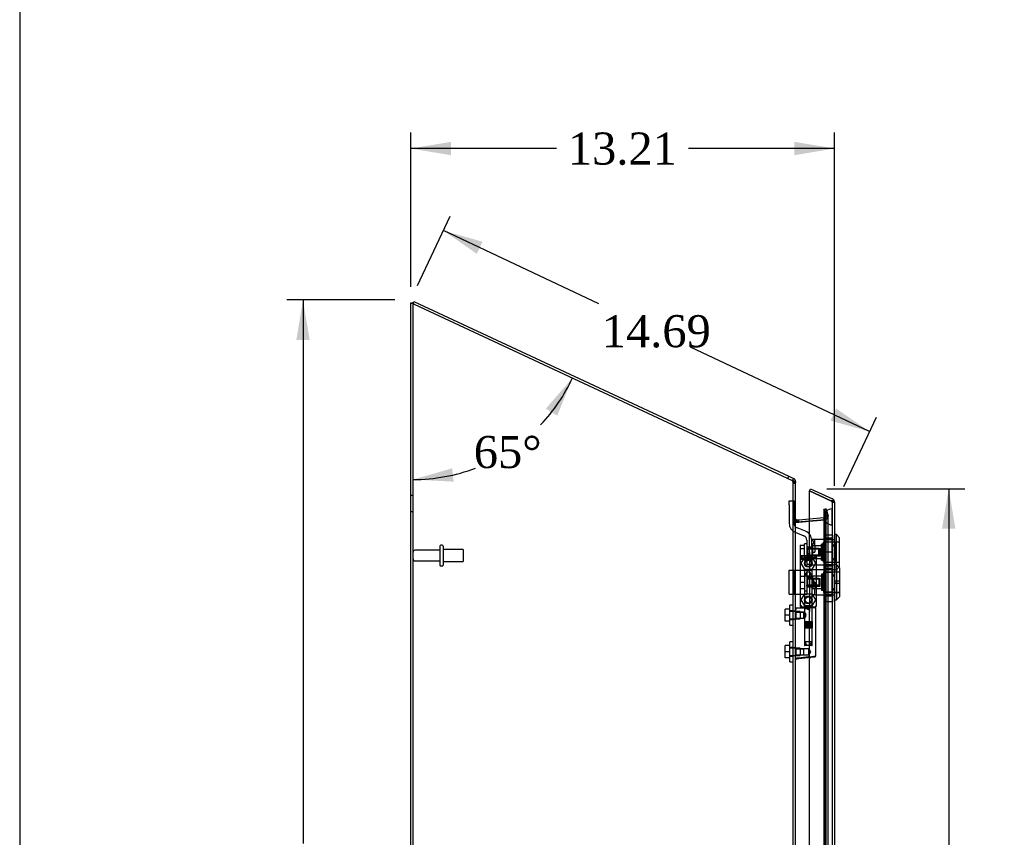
# Model space of a CAD drawing. Header units: inches. Extents: x 1 to 240, y -1 to 159.
# Tile 7 of 16: x 1 to 32, y 83 to 108. Entities that reach past the tile are written whole.
import ezdxf
from ezdxf.enums import TextEntityAlignment as Align
from ezdxf.lldxf.tags import DXFTag

# ---------------------------------------------------------------- set-up
doc = ezdxf.new("R2010")
doc.units = ezdxf.units.IN
doc.header["$MEASUREMENT"] = 0
for name, color, linetype in [('COM70220', 7, 'Continuous'), ('COM70707-4', 7, 'Continuous'), ('COM70709-8', 7, 'Continuous'), ('COM70712-7', 7, 'Continuous'), ('Default', 7, 'Continuous'), ('HNG86659-1', 7, 'Continuous'), ('HNG86659-2', 7, 'Continuous'), ('LOK10031', 7, 'Continuous'), ('LOK10031_CAM', 7, 'Continuous'), ('LOK10031_INSERT', 7, 'Continuous'), ('LOK10031_NUT', 7, 'Continuous'), ('LOK10031_SC', 7, 'Continuous'), ('SCS86661', 7, 'Continuous'), ('STD26089', 7, 'Continuous'), ('WAM30017', 7, 'Continuous')]:
    doc.layers.add(name, color=color, linetype=linetype)
doc.styles.add('SEACAD_Times_New_Roman', font='times.ttf')
tags = doc.linetypes.add('HIDDEN2', pattern=[0.1875, 0.125, -0.0625]).pattern_tags.tags
tags[6:7] = [DXFTag(74, 4), DXFTag(75, 0), DXFTag(340, '0'), DXFTag(46, 0.0), DXFTag(50, 0.0), DXFTag(44, 0.0), DXFTag(45, 0.0)]
tags[4:5] = [DXFTag(74, 4), DXFTag(75, 0), DXFTag(340, '0'), DXFTag(46, 0.0), DXFTag(50, 0.0), DXFTag(44, 0.0), DXFTag(45, 0.0)]
doc.dimstyles.new('HAMMOND_(STH_-_240x160)', dxfattribs={"dimtxt": 1, "dimasz": 1.25, "dimexe": 0.5, "dimexo": 0.5, "dimgap": 0.25, "dimtad": 0, "dimtih": 1, "dimtoh": 1, "dimzin": 0, "dimdsep": 46, "dimtxsty": 'SEACAD_Times_New_Roman', "dimblk1": '_SE_FILLED', "dimblk2": '_SE_FILLED', "dimsah": 1, "dimcen": 0.5, "dimadec": 0, "dimazin": 0, "dimtfac": 0.8, "dimtofl": 0, "dimtmove": 0, "dimatfit": 3, "dimfxl": 1, "dimtolj": 1, "dimtzin": 0, "dimarcsym": 0})

# ---------------------------------------------------------------- blocks, each defined once
blk = doc.blocks.new('SE1')
at = {"layer": 'COM70220', "color": 7, "linetype": 'HIDDEN2'}
for p, q in [((26.04, 92.739), (26.04, 92.489)), ((26.286, 92.739), (26.288, 92.988)), ((26.286, 92.739), (26.286, 92.489)), ((26.288, 92.49), (26.286, 92.739)), ((26.288, 92.988), (26.288, 92.489)), ((26.288, 92.988), (26.289, 92.988)), ((26.289, 92.988), (26.289, 92.489)), ((26.04, 92.489), (26.04, 65.37)), ((26.286, 92.489), (26.286, 65.37)), ((26.289, 92.49), (26.288, 92.49)), ((26.288, 92.489), (26.288, 65.37)), ((26.289, 92.489), (26.289, 65.37))]:
    blk.add_line(p, q, dxfattribs=at)
blk.add_arc((26.29, 92.739), 0.25, 90, 270, dxfattribs=at)
at = {"layer": 'COM70707-4', "color": 7, "linetype": 'Continuous'}
for p, q in [((13.152, 63.98), (13.152, 99.413)), ((13.152, 99.413), (13.224, 99.413)), ((13.26, 99.37), (25.044, 93.875)), ((25.044, 93.875), (25.074, 93.873)), ((25.152, 64.016), (25.152, 93.798)), ((25.152, 92.644), (25.158, 92.622)), ((25.158, 92.622), (25.159, 92.616)), ((25.185, 92.575), (25.191, 92.573)), ((25.188, 92.574), (25.188, 92.574)), ((25.191, 92.573), (25.589, 92.608))]:
    blk.add_line(p, q, dxfattribs=at)
at = {"layer": 'COM70707-4', "color": 7, "linetype": 'HIDDEN2'}
for p, q in [((13.224, 63.98), (13.224, 99.413)), ((25.074, 93.873), (25.044, 93.875)), ((25.054, 93.873), (25.074, 93.873)), ((25.08, 93.798), (25.152, 93.798)), ((25.08, 89.808), (25.08, 93.798)), ((13.224, 93.408), (13.152, 93.408)), ((13.152, 92.908), (13.224, 92.908)), ((26.092, 92.766), (26.037, 92.97)), ((26.037, 92.97), (26.107, 92.97)), ((26.037, 64.884), (26.037, 92.97)), ((26.093, 92.757), (26.087, 92.696)), ((26.087, 92.696), (26.093, 92.757)), ((26.092, 92.766), (26.161, 92.766)), ((26.092, 92.766), (26.093, 92.757)), ((26.093, 92.757), (26.165, 92.757)), ((26.093, 65.098), (26.093, 92.757)), ((26.107, 64.884), (26.107, 92.97)), ((26.107, 92.97), (26.161, 92.766)), ((26.161, 92.766), (26.165, 92.757)), ((26.165, 65.098), (26.165, 92.757)), ((25.152, 92.659), (25.08, 92.659)), ((25.152, 92.644), (25.08, 92.644)), ((25.158, 92.622), (25.097, 92.622)), ((25.097, 92.622), (25.102, 92.616)), ((25.097, 92.622), (25.102, 92.616)), ((25.159, 92.616), (25.102, 92.616)), ((25.152, 92.644), (25.158, 92.622)), ((25.185, 92.575), (25.179, 92.575)), ((25.179, 92.575), (25.188, 92.574)), ((25.191, 92.573), (25.197, 92.573)), ((26.067, 92.649), (25.197, 92.573)), ((25.589, 92.608), (26.06, 92.649)), ((26.066, 92.653), (26.06, 92.649)), ((26.06, 92.649), (26.067, 92.649)), ((26.087, 92.696), (26.066, 92.653)), ((26.066, 92.653), (26.087, 92.696)), ((26.066, 92.653), (26.083, 92.653)), ((26.083, 92.653), (26.067, 92.649)), ((26.067, 92.649), (26.083, 92.653)), ((26.087, 92.696), (26.146, 92.696)), ((25.152, 89.795), (25.08, 89.795)), ((25.08, 89.555), (25.152, 89.555)), ((25.08, 88.666), (25.08, 89.543)), ((25.152, 88.653), (25.08, 88.653)), ((25.08, 88.413), (25.152, 88.413)), ((25.08, 78.821), (25.08, 88.401))]:
    blk.add_line(p, q, dxfattribs=at)
for centre, radius, start, end in [((24.934, 93.789), 0.146, 3.4338, 34.8746), ((26.048, 92.759), 0.118, 327.2233, 358.5666), ((26.048, 92.759), 0.118, 327.2233, 358.5666), ((25.348, 92.986), 0.445, 236.3875, 247.7335), ((25.937, 92.937), 0.32, 297.2235, 311.0187)]:
    blk.add_arc(centre, radius, start, end, dxfattribs=at)
at = {"layer": 'COM70707-4', "color": 7, "linetype": 'Continuous'}
blk.add_arc((25.364, 92.716), 0.228, 206.0219, 218.2777, dxfattribs=at)
for points, knots in [([(13.26, 99.37), (13.246, 99.374), (13.232, 99.377), (13.206, 99.384), (13.194, 99.388), (13.174, 99.395), (13.166, 99.398), (13.155, 99.406), (13.152, 99.409), (13.152, 99.413)], [0, 0, 0, 0, 0.25, 0.25, 0.5, 0.5, 0.75, 0.75, 1, 1, 1, 1]), ([(13.228, 99.4), (13.227, 99.401), (13.227, 99.401), (13.225, 99.406), (13.224, 99.409), (13.224, 99.413)], [0.7007267, 0.7007267, 0.7007267, 0.7007267, 0.75, 0.75, 1, 1, 1, 1]), ([(25.074, 93.873), (25.085, 93.866), (25.096, 93.86), (25.115, 93.848), (25.123, 93.842), (25.137, 93.829), (25.143, 93.823), (25.15, 93.81), (25.152, 93.804), (25.152, 93.798)], [0, 0, 0, 0, 0.25, 0.25, 0.5, 0.5, 0.75, 0.75, 1, 1, 1, 1])]:
    blk.add_open_spline(points, degree=3, knots=knots, dxfattribs=at)
at = {"layer": 'COM70707-4', "color": 7, "linetype": 'HIDDEN2'}
blk.add_open_spline([(13.26, 99.37), (13.255, 99.374), (13.251, 99.377), (13.242, 99.384), (13.238, 99.388), (13.232, 99.394), (13.23, 99.397), (13.228, 99.4)], degree=3, knots=[0, 0, 0, 0, 0.25, 0.25, 0.5, 0.5, 0.7007267, 0.7007267, 0.7007267, 0.7007267], dxfattribs=at)
blk.add_open_spline([(25.08, 92.644), (25.08, 92.637), (25.086, 92.63), (25.097, 92.622)], degree=3, dxfattribs=at)
at = {"layer": 'COM70709-8', "color": 7, "linetype": 'Continuous'}
for p, q in [((13.223, 99.388), (13.253, 99.453)), ((13.253, 99.453), (24.938, 94.004)), ((24.907, 93.939), (24.938, 94.004)), ((24.938, 94.004), (25.09, 93.933)), ((25.062, 93.874), (25.09, 93.933)), ((25.13, 93.835), (25.152, 93.835)), ((25.152, 93.835), (25.152, 93.798)), ((25.191, 92.645), (25.249, 92.65)), ((25.191, 92.645), (25.197, 92.573)), ((25.249, 92.65), (25.589, 92.68)), ((25.255, 92.578), (25.249, 92.65))]:
    blk.add_line(p, q, dxfattribs=at)
at = {"layer": 'COM70709-8', "color": 7, "linetype": 'HIDDEN2'}
for p, q in [((13.223, 99.388), (13.26, 99.37)), ((25.044, 93.875), (25.059, 93.868)), ((25.059, 93.868), (25.062, 93.874)), ((25.08, 93.835), (25.08, 93.798)), ((25.08, 93.835), (25.13, 93.835)), ((25.08, 93.79), (25.152, 93.79)), ((25.589, 92.68), (26.031, 92.718)), ((26.031, 92.718), (26.057, 92.72)), ((26.037, 92.646), (26.031, 92.718)), ((26.103, 92.989), (26.033, 92.97)), ((26.088, 92.766), (26.033, 92.97)), ((26.057, 92.72), (26.063, 92.649)), ((26.088, 92.766), (26.158, 92.784)), ((26.158, 92.784), (26.103, 92.989)), ((25.08, 92.681), (25.152, 92.681)), ((25.197, 92.573), (25.255, 92.578)), ((25.197, 92.573), (25.197, 92.573)), ((25.255, 92.578), (26.037, 92.646)), ((25.255, 92.578), (25.255, 92.578)), ((26.037, 92.646), (26.063, 92.649))]:
    blk.add_line(p, q, dxfattribs=at)
for centre, radius, start, end in [((25.044, 93.835), 0.036, 0.0001, 64.9999), ((26.053, 92.756), 0.036, 275.0001, 14.9999), ((26.053, 92.756), 0.108, 275, 15), ((25.188, 92.681), 0.108, 180, 275)]:
    blk.add_arc(centre, radius, start, end, dxfattribs=at)
at = {"layer": 'COM70709-8', "color": 7, "linetype": 'Continuous'}
for centre, radius, start, end in [((25.044, 93.835), 0.108, 0, 65), ((25.188, 92.681), 0.036, 180, 275)]:
    blk.add_arc(centre, radius, start, end, dxfattribs=at)
at = {"layer": 'COM70712-7', "color": 7, "linetype": 'Continuous'}
for p, q in [((25.589, 93.552), (25.62, 93.617)), ((26.254, 93.242), (25.589, 93.552)), ((25.589, 93.552), (26.254, 93.242)), ((25.589, 91.653), (25.589, 93.552)), ((25.62, 93.617), (26.3, 93.3)), ((26.254, 93.242), (26.356, 93.242)), ((26.356, 93.242), (26.356, 93.235)), ((26.357, 93.235), (26.356, 93.235)), ((26.362, 93.202), (26.362, 64.657)), ((25.415, 91.528), (25.464, 91.528)), ((25.29, 91.403), (25.29, 90.041)), ((25.589, 80.665), (25.589, 88.352))]:
    blk.add_line(p, q, dxfattribs=at)
at = {"layer": 'COM70712-7', "color": 7, "linetype": 'HIDDEN2'}
for p, q in [((26.254, 93.242), (26.269, 93.235)), ((26.356, 93.235), (26.256, 93.235)), ((26.29, 93.202), (26.29, 64.657)), ((26.29, 93.202), (26.362, 93.202)), ((26.29, 92.033), (26.292, 92.033)), ((26.29, 91.836), (26.362, 91.836)), ((25.589, 91.653), (25.589, 89.791)), ((26.29, 91.439), (26.362, 91.439)), ((26.29, 91.242), (26.292, 91.242)), ((26.29, 91.096), (26.292, 91.096)), ((26.29, 90.899), (26.362, 90.899)), ((26.29, 90.502), (26.362, 90.502)), ((26.29, 90.305), (26.292, 90.305)), ((25.464, 89.916), (25.415, 89.916)), ((25.589, 88.352), (25.589, 89.791))]:
    blk.add_line(p, q, dxfattribs=at)
for centre in [(25.546, 91.294), (25.546, 90.152)]:
    blk.add_circle(centre, 0.12, dxfattribs=at)
for centre, radius, start, end in [((26.254, 93.202), 0.036, 0, 65), ((25.415, 91.403), 0.125, 105.5867, 175.4638), ((25.415, 90.041), 0.125, 184.5362, 270), ((25.464, 89.791), 0.125, 0, 90)]:
    blk.add_arc(centre, radius, start, end, dxfattribs=at)
at = {"layer": 'COM70712-7', "color": 7, "linetype": 'Continuous'}
for centre, radius, start, end in [((26.254, 93.202), 0.108, 17.5839, 65), ((26.254, 93.202), 0.108, 0, 17.5839), ((25.415, 91.403), 0.125, 90, 105.5867), ((25.464, 91.653), 0.125, 270, 0), ((25.415, 91.403), 0.125, 175.4638, 180), ((25.415, 90.041), 0.125, 180, 184.5362)]:
    blk.add_arc(centre, radius, start, end, dxfattribs=at)
at = {"layer": 'COM70712-7', "color": 7, "linetype": 'HIDDEN2'}
for centre, major_axis, ratio, start_param, end_param in [((26.254, 86.827), (0, 6.415), 0.005612, 6.236413, 6.283185), ((26.254, 93.202), (-0.036, 0), 0.9073, 3.141593, 4.665617)]:
    blk.add_ellipse(centre, major_axis=major_axis, ratio=ratio, start_param=start_param, end_param=end_param, dxfattribs=at)
at = {"layer": 'COM70712-7', "color": 7, "linetype": 'Continuous'}
blk.add_ellipse((26.254, 93.202), major_axis=(-0.108, 0), ratio=0.9073, start_param=3.141593, end_param=3.481043, dxfattribs=at)
at = {"layer": 'HNG86659-1', "color": 7, "linetype": 'Continuous'}
for p, q in [((25.29, 91.485), (25.31, 91.435)), ((25.29, 91.485), (25.29, 89.97)), ((25.762, 91.524), (25.327, 91.524)), ((25.352, 91.469), (25.33, 91.524)), ((25.352, 91.466), (25.33, 91.524)), ((25.739, 91.466), (25.762, 91.524)), ((25.74, 91.469), (25.762, 91.524)), ((25.801, 91.485), (25.782, 91.435)), ((25.801, 89.97), (25.801, 91.485)), ((25.352, 91.466), (25.352, 91.469)), ((25.739, 91.466), (25.74, 91.469)), ((25.309, 89.966), (25.309, 89.931)), ((25.782, 89.931), (25.782, 89.966)), ((25.425, 89.891), (25.164, 89.891)), ((25.762, 89.911), (25.329, 89.911)), ((25.329, 89.911), (25.762, 89.911)), ((25.782, 88.41), (25.782, 89.891)), ((25.622, 88.356), (25.163, 88.299)), ((25.606, 88.354), (25.165, 88.299)), ((25.747, 88.371), (25.606, 88.354)), ((25.622, 88.356), (25.606, 88.354))]:
    blk.add_line(p, q, dxfattribs=at)
at = {"layer": 'HNG86659-1', "color": 7, "linetype": 'HIDDEN2'}
for p, q in [((25.426, 91.08), (25.426, 89.923)), ((25.437, 91.092), (25.654, 91.092)), ((25.666, 89.923), (25.666, 91.08)), ((25.173, 89.772), (25.152, 89.793)), ((25.173, 89.578), (25.173, 89.772)), ((25.406, 89.772), (25.173, 89.772)), ((25.173, 89.772), (25.406, 89.772)), ((25.33, 89.931), (25.343, 89.931)), ((25.343, 89.931), (25.749, 89.931)), ((25.426, 89.772), (25.406, 89.772)), ((25.406, 89.578), (25.406, 89.772)), ((25.426, 89.923), (25.414, 89.911)), ((25.414, 89.911), (25.426, 89.899)), ((25.426, 89.923), (25.666, 89.923)), ((25.666, 89.899), (25.426, 89.899)), ((25.426, 89.899), (25.426, 89.771)), ((25.678, 89.911), (25.666, 89.923)), ((25.666, 89.899), (25.678, 89.911)), ((25.666, 88.742), (25.666, 89.899)), ((25.749, 89.931), (25.762, 89.931)), ((25.152, 89.557), (25.173, 89.578)), ((25.173, 89.578), (25.406, 89.578)), ((25.173, 89.578), (25.406, 89.578)), ((25.406, 89.578), (25.426, 89.578)), ((25.426, 89.579), (25.426, 88.742)), ((25.654, 88.73), (25.437, 88.73)), ((25.173, 88.63), (25.152, 88.651)), ((25.152, 88.415), (25.173, 88.436)), ((25.173, 88.436), (25.173, 88.63)), ((25.406, 88.63), (25.173, 88.63)), ((25.173, 88.63), (25.406, 88.63)), ((25.173, 88.436), (25.406, 88.436)), ((25.173, 88.436), (25.406, 88.436)), ((25.565, 88.63), (25.406, 88.63)), ((25.406, 88.436), (25.406, 88.63)), ((25.406, 88.436), (25.565, 88.436)), ((25.565, 88.436), (25.565, 88.63)), ((25.621, 88.533), (25.565, 88.63)), ((25.565, 88.436), (25.621, 88.533))]:
    blk.add_line(p, q, dxfattribs=at)
for centre, radius in [((25.546, 91.289), 0.118), ((25.546, 91.289), 0.0968), ((25.546, 91.289), 0.0968), ((25.546, 90.147), 0.118), ((25.546, 90.147), 0.0968), ((25.546, 90.147), 0.0968)]:
    blk.add_circle(centre, radius, dxfattribs=at)
at = {"layer": 'HNG86659-1', "color": 7, "linetype": 'Continuous'}
for centre, radius, start, end in [((25.334, 91.485), 0.0432, 170.3107, 181.0665), ((25.329, 91.485), 0.0392, 106.467, 168.78), ((25.329, 91.475), 0.0491, 88.6161, 102.0318), ((25.763, 91.475), 0.0491, 77.9682, 91.3839), ((25.762, 91.485), 0.0392, 11.22, 73.533), ((25.758, 91.485), 0.0432, 358.9335, 9.6893), ((25.335, 91.43), 0.0255, 130.6693, 167.2932), ((25.566, 92.251), 0.839, 252.8076, 268.6088), ((25.524, 92.258), 0.846, 271.4593, 287.1243), ((25.757, 91.43), 0.0255, 12.7068, 49.3307), ((25.329, 89.969), 0.039, 178.4395, 188.4336), ((25.33, 89.97), 0.0395, 190.0421, 238.9435), ((25.343, 89.965), 0.0339, 170.6189, 178.4811), ((25.748, 89.965), 0.0339, 1.4039, 9.3839), ((25.762, 89.97), 0.0395, 301.1698, 349.9579), ((25.762, 89.969), 0.039, 351.5664, 1.5605), ((25.164, 89.88), 0.0118, 91.6274, 180), ((26.363, 90.512), 1.368, 208.4945, 208.8184), ((25.164, 89.88), 0.0118, 90.0008, 91.6266), ((25.329, 89.931), 0.0197, 180, 270), ((25.329, 89.891), 0.0197, 90, 180), ((25.762, 89.931), 0.0197, 270, 0), ((25.762, 89.891), 0.0197, 0, 90), ((25.743, 88.41), 0.0394, 277.125, 0.0158), ((25.164, 88.31), 0.0118, 180, 245.0772), ((25.815, 88.289), 0.656, 176.4098, 179.0269), ((25.164, 88.31), 0.0118, 245.0769, 265.6132), ((25.197, 88.315), 0.0401, 145.0143, 158.1633), ((25.164, 88.31), 0.0118, 265.5954, 277.125)]:
    blk.add_arc(centre, radius, start, end, dxfattribs=at)
at = {"layer": 'HNG86659-1', "color": 7, "linetype": 'HIDDEN2'}
for centre, radius, start, end in [((25.229, 90.789), 0.706, 84.0828, 84.9944), ((25.743, 91.584), 0.429, 188.1861, 189.6334), ((25.348, 91.584), 0.429, 350.3666, 351.8139), ((25.862, 90.789), 0.706, 95.0055, 95.9173), ((25.437, 91.08), 0.0118, 90, 180), ((25.654, 91.08), 0.0118, 0, 90), ((25.229, 90.672), 0.711, 274.9929, 275.9146), ((25.343, 89.965), 0.0339, 197.7564, 269.1433), ((25.748, 89.965), 0.0339, 270.8539, 1.4039), ((25.862, 90.672), 0.711, 264.0853, 265.0072), ((25.33, 89.97), 0.0395, 238.9435, 269.2685), ((25.33, 89.972), 0.0417, 269.1335, 269.9996), ((25.762, 89.97), 0.0395, 270.7316, 301.1698), ((25.762, 89.972), 0.0417, 270.0004, 270.8665), ((25.437, 88.742), 0.0118, 180, 270), ((25.654, 88.742), 0.0118, 270, 0)]:
    blk.add_arc(centre, radius, start, end, dxfattribs=at)
at = {"layer": 'HNG86659-1', "color": 7, "linetype": 'Continuous'}
for centre, major_axis, ratio, start_param, end_param in [((25.33, 91.512), (0, -0.0118), 0.049276, 3.017238, 3.218468), ((25.762, 91.512), (0, -0.0118), 0.049276, 3.064718, 3.265947), ((25.546, 91.476), (0.203, 0), 0.124034, 3.621202, 5.880052)]:
    blk.add_ellipse(centre, major_axis=major_axis, ratio=ratio, start_param=start_param, end_param=end_param, dxfattribs=at)
for points, knots in [([(25.318, 91.449), (25.32, 91.452), (25.323, 91.455), (25.328, 91.461), (25.332, 91.463), (25.337, 91.465), (25.339, 91.466), (25.343, 91.467), (25.345, 91.467), (25.348, 91.467), (25.349, 91.467), (25.351, 91.467), (25.352, 91.466), (25.352, 91.466)], [0, 0, 0, 0, 0.25, 0.25, 0.5, 0.5, 0.625, 0.625, 0.75, 0.75, 0.875, 0.875, 1, 1, 1, 1]), ([(25.773, 91.449), (25.771, 91.452), (25.769, 91.455), (25.763, 91.461), (25.76, 91.463), (25.754, 91.465), (25.752, 91.466), (25.749, 91.467), (25.747, 91.467), (25.744, 91.467), (25.742, 91.467), (25.74, 91.467), (25.74, 91.466), (25.739, 91.466)], [0, 0, 0, 0, 0.25, 0.25, 0.5, 0.5, 0.625, 0.625, 0.75, 0.75, 0.875, 0.875, 1, 1, 1, 1]), ([(25.152, 89.858), (25.152, 89.858), (25.153, 89.858), (25.156, 89.859), (25.158, 89.859), (25.161, 89.859)], [0, 0, 0, 0, 0.5, 0.5, 1, 1, 1, 1]), ([(25.163, 89.891), (25.163, 89.891), (25.163, 89.891), (25.163, 89.891), (25.163, 89.891), (25.163, 89.891), (25.162, 89.891), (25.162, 89.89), (25.162, 89.89), (25.161, 89.887), (25.161, 89.885), (25.161, 89.876), (25.161, 89.868), (25.161, 89.859)], [0, 0, 0, 0, 0.03125, 0.03125, 0.0625, 0.0625, 0.125, 0.125, 0.25, 0.25, 0.5, 0.5, 1, 1, 1, 1]), ([(25.425, 89.891), (25.435, 89.891), (25.446, 89.89), (25.468, 89.885), (25.479, 89.882), (25.501, 89.874), (25.513, 89.87), (25.529, 89.863), (25.535, 89.861), (25.546, 89.857), (25.552, 89.854), (25.557, 89.852)], [0, 0, 0, 0, 0.25, 0.25, 0.5, 0.5, 0.75, 0.75, 0.875, 0.875, 1, 1, 1, 1]), ([(25.609, 88.373), (25.621, 88.375), (25.633, 88.377), (25.656, 88.381), (25.667, 88.382), (25.699, 88.388), (25.718, 88.391), (25.741, 88.396), (25.748, 88.398), (25.76, 88.401), (25.765, 88.402), (25.774, 88.405), (25.777, 88.406), (25.78, 88.408), (25.781, 88.408), (25.782, 88.409), (25.782, 88.41), (25.782, 88.41)], [0, 0, 0, 0, 0.125, 0.125, 0.25, 0.25, 0.5, 0.5, 0.625, 0.625, 0.75, 0.75, 0.875, 0.875, 0.9375, 0.9375, 1, 1, 1, 1]), ([(25.152, 88.331), (25.152, 88.33), (25.153, 88.33), (25.156, 88.33), (25.158, 88.33), (25.16, 88.33)], [0, 0, 0, 0, 0.5, 0.5, 1, 1, 1, 1]), ([(25.164, 88.338), (25.19, 88.341), (25.216, 88.344), (25.242, 88.347), (25.347, 88.361), (25.452, 88.374), (25.557, 88.387)], [0, 0, 0, 0, 0.198595, 0.198595, 0.198595, 1, 1, 1, 1]), ([(25.557, 88.387), (25.558, 88.387), (25.558, 88.387), (25.56, 88.387), (25.56, 88.387), (25.562, 88.386), (25.563, 88.386), (25.566, 88.385), (25.568, 88.384), (25.575, 88.382), (25.579, 88.381), (25.592, 88.378), (25.6, 88.375), (25.609, 88.373)], [0, 0, 0, 0, 0.03125, 0.03125, 0.0625, 0.0625, 0.125, 0.125, 0.25, 0.25, 0.5, 0.5, 1, 1, 1, 1]), ([(25.609, 88.373), (25.609, 88.37), (25.609, 88.367), (25.609, 88.362), (25.609, 88.36), (25.61, 88.357), (25.61, 88.357), (25.611, 88.356), (25.611, 88.355), (25.614, 88.355), (25.615, 88.355), (25.619, 88.356), (25.621, 88.356), (25.622, 88.356)], [0, 0, 0, 0, 0.25, 0.25, 0.5, 0.5, 0.625, 0.625, 0.75, 0.75, 0.875, 0.875, 1, 1, 1, 1])]:
    blk.add_open_spline(points, degree=3, knots=knots, dxfattribs=at)
at = {"layer": 'HNG86659-1', "color": 7, "linetype": 'HIDDEN2'}
for points, knots in [([(25.475, 89.675), (25.475, 89.689), (25.47, 89.701), (25.46, 89.724), (25.453, 89.734), (25.436, 89.76), (25.426, 89.772), (25.426, 89.772), (25.426, 89.772), (25.426, 89.772)], [0, 0, 0, 0, 0.0625, 0.0625, 0.125, 0.125, 0.25, 0.25, 0.2503152, 0.2503152, 0.2503152, 0.2503152]), ([(25.426, 89.578), (25.426, 89.578), (25.436, 89.59), (25.453, 89.616), (25.46, 89.626), (25.47, 89.648), (25.475, 89.661), (25.475, 89.675)], [0.7505722, 0.7505722, 0.7505722, 0.7505722, 0.875, 0.875, 0.9375, 0.9375, 1, 1, 1, 1]), ([(25.475, 89.677), (25.475, 89.677), (25.475, 89.676), (25.475, 89.671), (25.474, 89.667), (25.474, 89.664)], [0.49628825, 0.49628825, 0.49628825, 0.49628825, 0.5, 0.5, 0.51768311, 0.51768311, 0.51768311, 0.51768311])]:
    blk.add_open_spline(points, degree=3, knots=knots, dxfattribs=at)
at = {"layer": 'HNG86659-2', "color": 7, "linetype": 'HIDDEN2'}
for p, q in [((25.496, 91.014), (25.428, 90.895)), ((25.664, 90.895), (25.428, 90.895)), ((25.428, 90.895), (25.428, 89.478)), ((25.595, 91.014), (25.496, 91.014)), ((25.664, 90.895), (25.595, 91.014)), ((25.664, 89.478), (25.664, 90.895)), ((25.423, 89.478), (25.424, 89.478)), ((25.423, 89.478), (25.423, 89.478)), ((25.423, 89.478), (25.423, 89.281)), ((25.423, 89.478), (25.423, 89.281)), ((25.424, 89.478), (25.435, 89.478)), ((25.424, 89.478), (25.424, 89.281)), ((25.427, 89.478), (25.427, 89.281)), ((25.428, 89.478), (25.428, 89.281)), ((25.431, 89.478), (25.431, 89.281)), ((25.433, 89.478), (25.433, 89.281)), ((25.435, 89.478), (25.443, 89.478)), ((25.435, 89.478), (25.435, 89.281)), ((25.443, 89.478), (25.467, 89.478)), ((25.443, 89.478), (25.443, 89.281)), ((25.443, 89.478), (25.443, 89.281)), ((25.449, 89.478), (25.449, 89.281)), ((25.458, 89.478), (25.458, 89.281)), ((25.46, 89.478), (25.46, 89.281)), ((25.467, 89.478), (25.476, 89.478)), ((25.467, 89.478), (25.467, 89.281)), ((25.476, 89.478), (25.48, 89.478)), ((25.476, 89.478), (25.476, 89.281)), ((25.48, 89.478), (25.513, 89.478)), ((25.48, 89.478), (25.48, 89.281)), ((25.489, 89.478), (25.489, 89.281)), ((25.498, 89.478), (25.498, 89.281)), ((25.503, 89.478), (25.503, 89.281)), ((25.513, 89.478), (25.521, 89.478)), ((25.513, 89.478), (25.513, 89.281)), ((25.521, 89.478), (25.528, 89.478)), ((25.521, 89.478), (25.521, 89.281)), ((25.528, 89.478), (25.564, 89.478)), ((25.528, 89.478), (25.528, 89.281)), ((25.538, 89.478), (25.538, 89.281)), ((25.546, 89.478), (25.546, 89.281)), ((25.554, 89.478), (25.554, 89.281)), ((25.564, 89.478), (25.57, 89.478)), ((25.564, 89.478), (25.564, 89.281)), ((25.57, 89.478), (25.578, 89.478)), ((25.57, 89.478), (25.57, 89.281)), ((25.578, 89.478), (25.611, 89.478)), ((25.578, 89.478), (25.578, 89.281)), ((25.589, 89.478), (25.589, 89.281)), ((25.594, 89.478), (25.594, 89.281)), ((25.603, 89.478), (25.603, 89.281)), ((25.611, 89.478), (25.615, 89.478)), ((25.611, 89.478), (25.611, 89.281)), ((25.615, 89.478), (25.624, 89.478)), ((25.615, 89.478), (25.615, 89.281)), ((25.624, 89.478), (25.648, 89.478)), ((25.624, 89.478), (25.624, 89.281)), ((25.632, 89.478), (25.632, 89.281)), ((25.634, 89.478), (25.634, 89.281)), ((25.642, 89.478), (25.642, 89.281)), ((25.648, 89.478), (25.656, 89.478)), ((25.648, 89.478), (25.648, 89.281)), ((25.648, 89.478), (25.648, 89.281)), ((25.656, 89.478), (25.667, 89.478)), ((25.656, 89.478), (25.656, 89.281)), ((25.658, 89.478), (25.658, 89.281)), ((25.66, 89.478), (25.66, 89.281)), ((25.663, 89.478), (25.663, 89.281)), ((25.665, 89.478), (25.665, 89.281)), ((25.667, 89.478), (25.669, 89.478)), ((25.667, 89.478), (25.667, 89.281)), ((25.669, 89.478), (25.669, 89.281)), ((25.669, 89.478), (25.669, 89.478)), ((25.669, 89.281), (25.669, 89.478)), ((25.423, 89.281), (25.423, 89.281)), ((25.423, 89.281), (25.424, 89.281)), ((25.424, 89.281), (25.435, 89.281)), ((25.428, 89.281), (25.428, 88.848)), ((25.435, 89.281), (25.443, 89.281)), ((25.443, 89.281), (25.467, 89.281)), ((25.467, 89.281), (25.476, 89.281)), ((25.476, 89.281), (25.48, 89.281)), ((25.48, 89.281), (25.513, 89.281)), ((25.513, 89.281), (25.521, 89.281)), ((25.521, 89.281), (25.528, 89.281)), ((25.528, 89.281), (25.564, 89.281)), ((25.564, 89.281), (25.57, 89.281)), ((25.57, 89.281), (25.578, 89.281)), ((25.578, 89.281), (25.611, 89.281)), ((25.611, 89.281), (25.615, 89.281)), ((25.615, 89.281), (25.624, 89.281)), ((25.624, 89.281), (25.648, 89.281)), ((25.648, 89.281), (25.656, 89.281)), ((25.656, 89.281), (25.667, 89.281)), ((25.664, 88.848), (25.664, 89.281)), ((25.667, 89.281), (25.669, 89.281)), ((25.669, 89.281), (25.669, 89.281)), ((25.664, 88.848), (25.428, 88.848)), ((25.428, 88.848), (25.496, 88.73)), ((25.595, 88.73), (25.664, 88.848))]:
    blk.add_line(p, q, dxfattribs=at)
at = {"layer": 'LOK10031', "color": 7, "linetype": 'Continuous'}
for p, q in [((26.422, 92.188), (26.362, 92.188)), ((26.422, 91.088), (26.422, 92.188)), ((26.522, 92.088), (26.422, 92.188)), ((26.522, 91.188), (26.522, 92.088)), ((26.422, 91.088), (26.522, 91.188)), ((26.362, 91.088), (26.422, 91.088)), ((26.422, 91.088), (26.422, 90.15)), ((26.522, 91.15), (26.503, 91.169)), ((26.522, 91.15), (26.522, 90.25)), ((26.362, 90.15), (26.422, 90.15)), ((26.422, 90.15), (26.522, 90.25))]:
    blk.add_line(p, q, dxfattribs=at)
at = {"layer": 'LOK10031', "color": 7, "linetype": 'HIDDEN2'}
for p, q in [((25.652, 92.03), (25.652, 92.011)), ((25.752, 92.03), (25.652, 92.03)), ((25.752, 91.831), (25.652, 91.831)), ((25.752, 91.831), (25.752, 92.03)), ((26.292, 92.03), (25.752, 92.03)), ((25.752, 91.831), (25.752, 91.638)), ((25.962, 91.831), (25.752, 91.831)), ((25.962, 91.388), (25.962, 91.888)), ((26.022, 91.888), (25.962, 91.888)), ((26.022, 91.323), (26.022, 91.953)), ((26.522, 91.953), (26.022, 91.953)), ((26.292, 92.033), (26.362, 92.033)), ((26.292, 91.869), (26.292, 92.033)), ((26.292, 91.869), (26.362, 91.869)), ((26.292, 91.407), (26.292, 91.869)), ((25.652, 91.749), (25.652, 91.245)), ((25.652, 91.638), (25.752, 91.638)), ((25.652, 91.444), (25.962, 91.444)), ((25.652, 91.245), (26.292, 91.245)), ((25.962, 91.388), (26.022, 91.388)), ((26.022, 91.323), (26.522, 91.323)), ((26.292, 91.407), (26.362, 91.407)), ((26.292, 91.242), (26.292, 91.407)), ((26.292, 91.242), (26.362, 91.242)), ((26.422, 91.25), (26.362, 91.25)), ((26.503, 91.169), (26.422, 91.25)), ((25.652, 91.093), (25.652, 90.308)), ((26.292, 91.093), (25.652, 91.093)), ((25.962, 90.894), (25.652, 90.894)), ((25.962, 90.95), (25.962, 90.45)), ((26.022, 90.95), (25.962, 90.95)), ((26.022, 91.015), (26.022, 90.385)), ((26.522, 91.015), (26.022, 91.015)), ((26.292, 91.096), (26.362, 91.096)), ((26.292, 90.931), (26.292, 91.096)), ((26.292, 90.931), (26.362, 90.931)), ((26.292, 90.469), (26.292, 90.931)), ((25.752, 90.7), (25.652, 90.7)), ((25.752, 90.7), (25.752, 90.507)), ((25.652, 90.507), (25.752, 90.507)), ((25.752, 90.308), (25.652, 90.308)), ((25.752, 90.308), (25.752, 90.507)), ((25.752, 90.507), (25.962, 90.507)), ((25.752, 90.308), (26.292, 90.308)), ((25.962, 90.45), (26.022, 90.45)), ((26.022, 90.385), (26.522, 90.385)), ((26.292, 90.469), (26.362, 90.469)), ((26.292, 90.305), (26.292, 90.469)), ((26.292, 90.305), (26.362, 90.305))]:
    blk.add_line(p, q, dxfattribs=at)
at = {"layer": 'LOK10031_CAM', "color": 7, "linetype": 'HIDDEN2'}
for p, q in [((24.952, 93.116), (24.952, 93.241)), ((24.952, 93.241), (25.102, 93.241)), ((24.952, 93.116), (24.952, 92.537)), ((25.102, 93.241), (25.102, 93.116)), ((25.102, 92.537), (25.102, 93.116)), ((25.14, 92.259), (25.408, 92.15)), ((25.464, 92.289), (25.196, 92.398)), ((25.502, 92.011), (25.502, 91.636)), ((25.652, 91.794), (25.502, 91.794)), ((25.652, 91.749), (25.652, 92.011)), ((25.682, 92.004), (25.652, 92.004)), ((25.682, 91.884), (25.652, 91.884)), ((25.712, 91.974), (25.712, 91.914)), ((25.502, 91.636), (25.502, 91.261)), ((25.652, 91.479), (25.502, 91.479)), ((25.502, 91.261), (25.652, 91.261)), ((24.952, 91.077), (25.14, 91.077)), ((24.952, 90.327), (24.952, 91.077)), ((25.102, 90.327), (25.102, 91.077)), ((25.14, 91.077), (25.408, 91.077)), ((25.408, 91.077), (25.502, 91.077)), ((25.502, 91.077), (25.652, 91.077)), ((25.502, 91.077), (25.502, 90.327)), ((25.652, 90.859), (25.502, 90.859)), ((25.682, 90.812), (25.652, 90.812)), ((25.682, 90.592), (25.652, 90.592)), ((25.712, 90.782), (25.712, 90.622)), ((24.952, 90.327), (25.14, 90.327)), ((25.14, 90.327), (25.408, 90.327)), ((25.408, 90.327), (25.502, 90.327)), ((25.652, 90.544), (25.502, 90.544)), ((25.652, 90.327), (25.502, 90.327))]:
    blk.add_line(p, q, dxfattribs=at)
for centre, radius, start, end in [((25.252, 92.537), 0.3, 180, 247.9806), ((25.252, 92.537), 0.15, 180, 247.9806), ((25.352, 92.011), 0.15, 0, 67.9806), ((25.352, 92.011), 0.3, 0, 67.9806), ((25.682, 91.974), 0.03, 0, 90), ((25.682, 91.914), 0.03, 270, 0), ((25.682, 90.782), 0.03, 0, 90), ((25.682, 90.622), 0.03, 270, 0)]:
    blk.add_arc(centre, radius, start, end, dxfattribs=at)
at = {"layer": 'LOK10031_INSERT', "color": 7, "linetype": 'HIDDEN2'}
for p, q in [((25.537, 91.794), (25.537, 91.752)), ((25.652, 91.794), (25.687, 91.794)), ((25.687, 91.794), (25.687, 91.831)), ((25.977, 91.831), (25.687, 91.831)), ((25.977, 91.388), (25.977, 91.888)), ((26.037, 91.888), (25.977, 91.888)), ((26.037, 91.325), (26.037, 91.95)), ((26.372, 91.95), (26.037, 91.95)), ((26.372, 91.948), (26.372, 91.95)), ((26.522, 91.948), (26.372, 91.948)), ((26.372, 91.948), (26.372, 91.328)), ((25.537, 91.756), (25.912, 91.756)), ((25.687, 91.752), (25.537, 91.752)), ((25.537, 91.523), (25.537, 91.752)), ((25.912, 91.736), (25.537, 91.736)), ((25.537, 91.539), (25.912, 91.539)), ((25.537, 91.523), (25.537, 91.482)), ((25.537, 91.523), (25.687, 91.523)), ((25.537, 91.52), (25.912, 91.52)), ((25.687, 91.482), (25.537, 91.482)), ((25.687, 91.523), (25.687, 91.752)), ((25.687, 91.482), (25.687, 91.444)), ((25.912, 91.756), (25.912, 91.736)), ((25.912, 91.539), (25.912, 91.736)), ((25.912, 91.52), (25.912, 91.539)), ((25.687, 91.444), (25.977, 91.444)), ((25.977, 91.388), (26.037, 91.388)), ((26.037, 91.325), (26.372, 91.325)), ((26.372, 91.328), (26.372, 91.325)), ((26.372, 91.328), (26.522, 91.328)), ((25.687, 90.856), (25.687, 90.894)), ((25.977, 90.894), (25.687, 90.894)), ((25.977, 90.95), (25.977, 90.45)), ((26.037, 90.95), (25.977, 90.95)), ((26.037, 91.013), (26.037, 90.388)), ((26.522, 91.013), (26.037, 91.013)), ((25.537, 90.856), (25.537, 90.815)), ((25.537, 90.856), (25.687, 90.856)), ((25.537, 90.818), (25.912, 90.818)), ((25.687, 90.815), (25.537, 90.815)), ((25.537, 90.586), (25.537, 90.815)), ((25.912, 90.799), (25.537, 90.799)), ((25.537, 90.602), (25.912, 90.602)), ((25.537, 90.586), (25.537, 90.544)), ((25.537, 90.586), (25.687, 90.586)), ((25.537, 90.582), (25.912, 90.582)), ((25.687, 90.586), (25.687, 90.815)), ((25.912, 90.799), (25.912, 90.818)), ((25.912, 90.602), (25.912, 90.799)), ((25.912, 90.582), (25.912, 90.602)), ((26.372, 90.74), (26.372, 90.66)), ((26.372, 90.74), (26.522, 90.74)), ((26.522, 90.66), (26.372, 90.66)), ((25.687, 90.544), (25.652, 90.544)), ((25.687, 90.544), (25.687, 90.507)), ((25.687, 90.507), (25.977, 90.507)), ((25.977, 90.45), (26.037, 90.45)), ((26.037, 90.388), (26.522, 90.388))]:
    blk.add_line(p, q, dxfattribs=at)
at = {"layer": 'LOK10031_NUT', "color": 7, "linetype": 'HIDDEN2'}
for p, q in [((26.09, 92.168), (26.09, 91.638)), ((26.305, 92.168), (26.09, 92.168)), ((26.305, 92.168), (26.305, 91.638)), ((26.305, 92.071), (26.09, 92.071)), ((26.305, 92.022), (26.09, 92.022)), ((26.09, 91.638), (26.09, 91.108)), ((26.305, 91.638), (26.09, 91.638)), ((26.305, 91.638), (26.305, 91.108)), ((26.305, 91.312), (26.09, 91.312)), ((26.09, 91.254), (26.305, 91.254)), ((26.305, 91.205), (26.09, 91.205)), ((26.305, 91.133), (26.09, 91.133)), ((26.305, 91.108), (26.09, 91.108)), ((26.09, 91.108), (26.09, 91.006)), ((26.305, 91.084), (26.09, 91.084)), ((26.09, 91.006), (26.09, 90.394)), ((26.305, 91.006), (26.09, 91.006)), ((26.305, 91.108), (26.305, 91.006)), ((26.305, 91.006), (26.305, 90.394)), ((26.09, 90.394), (26.09, 90.088)), ((26.305, 90.394), (26.09, 90.394)), ((26.09, 90.316), (26.305, 90.316)), ((26.305, 90.267), (26.09, 90.267)), ((26.305, 90.394), (26.305, 90.088)), ((26.305, 90.088), (26.09, 90.088))]:
    blk.add_line(p, q, dxfattribs=at)
at = {"layer": 'LOK10031_SC', "color": 7, "linetype": 'HIDDEN2'}
for p, q in [((25.295, 91.86), (25.295, 91.749)), ((25.295, 91.86), (25.432, 91.86)), ((25.432, 91.375), (25.432, 91.9)), ((25.502, 91.9), (25.432, 91.9)), ((25.295, 91.749), (25.432, 91.749)), ((25.295, 91.749), (25.295, 91.527)), ((25.295, 91.527), (25.432, 91.527)), ((25.295, 91.527), (25.295, 91.416)), ((25.877, 91.756), (25.502, 91.756)), ((25.502, 91.756), (25.502, 91.732)), ((25.877, 91.732), (25.502, 91.732)), ((25.502, 91.52), (25.502, 91.544)), ((25.877, 91.544), (25.502, 91.544)), ((25.502, 91.52), (25.877, 91.52)), ((25.877, 91.52), (25.877, 91.756)), ((25.295, 91.416), (25.432, 91.416)), ((25.432, 91.375), (25.502, 91.375)), ((25.295, 90.893), (25.432, 90.893)), ((25.295, 90.893), (25.295, 90.7)), ((25.432, 90.963), (25.432, 90.438)), ((25.502, 90.963), (25.432, 90.963)), ((25.295, 90.7), (25.432, 90.7)), ((25.295, 90.7), (25.295, 90.508)), ((25.877, 90.818), (25.502, 90.818)), ((25.502, 90.818), (25.502, 90.794)), ((25.877, 90.794), (25.502, 90.794)), ((25.502, 90.582), (25.502, 90.606)), ((25.877, 90.606), (25.502, 90.606)), ((25.502, 90.582), (25.877, 90.582)), ((25.877, 90.818), (25.877, 90.582)), ((25.295, 90.508), (25.432, 90.508)), ((25.432, 90.438), (25.502, 90.438))]:
    blk.add_line(p, q, dxfattribs=at)
at = {"layer": 'SCS86661', "color": 7, "linetype": 'HIDDEN2'}
for p, q in [((25.325, 91.294), (25.435, 91.485)), ((25.435, 91.485), (25.656, 91.485)), ((25.656, 91.485), (25.767, 91.294)), ((25.435, 91.102), (25.325, 91.294)), ((25.767, 91.294), (25.656, 91.102)), ((25.656, 91.102), (25.435, 91.102)), ((25.325, 90.152), (25.435, 90.344)), ((25.435, 90.344), (25.656, 90.344)), ((25.656, 90.344), (25.767, 90.152)), ((25.435, 89.961), (25.325, 90.152)), ((25.656, 89.961), (25.435, 89.961)), ((25.767, 90.152), (25.656, 89.961)), ((24.825, 89.675), (24.825, 89.867)), ((24.975, 89.867), (24.825, 89.867)), ((24.825, 89.484), (24.825, 89.675)), ((24.975, 89.675), (24.825, 89.675)), ((25.29, 89.788), (24.975, 89.788)), ((25.29, 89.788), (25.29, 89.562)), ((24.975, 89.484), (24.825, 89.484)), ((24.975, 89.562), (25.29, 89.562)), ((24.825, 88.533), (24.825, 88.725)), ((24.975, 88.725), (24.825, 88.725)), ((24.825, 88.342), (24.825, 88.533)), ((24.975, 88.533), (24.825, 88.533)), ((25.29, 88.646), (24.975, 88.646)), ((24.975, 88.42), (25.29, 88.42)), ((25.29, 88.646), (25.29, 88.42)), ((24.975, 88.342), (24.825, 88.342))]:
    blk.add_line(p, q, dxfattribs=at)
for centre in [(25.546, 91.294), (25.546, 90.152)]:
    blk.add_circle(centre, 0.113, dxfattribs=at)
at = {"layer": 'STD26089', "color": 7, "linetype": 'HIDDEN2'}
for p, q in [((14.061, 91.828), (14.061, 91.238)), ((14.131, 91.858), (14.091, 91.858)), ((14.161, 91.828), (14.161, 91.238)), ((14.061, 91.699), (13.284, 91.699)), ((14.786, 91.72), (14.161, 91.72)), ((14.786, 91.72), (14.786, 91.345)), ((13.284, 91.367), (14.061, 91.367)), ((14.091, 91.208), (14.131, 91.208)), ((14.161, 91.345), (14.786, 91.345))]:
    blk.add_line(p, q, dxfattribs=at)
for centre, radius, start, end in [((14.091, 91.828), 0.03, 90, 180), ((14.131, 91.828), 0.03, 0, 90), ((13.284, 91.639), 0.06, 90, 180), ((13.284, 91.427), 0.06, 180, 270), ((14.091, 91.238), 0.03, 180, 270), ((14.131, 91.238), 0.03, 270, 0)]:
    blk.add_arc(centre, radius, start, end, dxfattribs=at)
at = {"layer": 'WAM30017', "color": 7, "linetype": 'HIDDEN2'}
for p, q in [((24.975, 89.363), (24.975, 89.988)), ((25.08, 89.988), (24.975, 89.988)), ((25.08, 89.813), (24.975, 89.813)), ((25.08, 89.543), (25.08, 89.808)), ((24.975, 89.538), (25.08, 89.538)), ((24.975, 89.363), (25.08, 89.363)), ((24.975, 88.221), (24.975, 88.846)), ((25.08, 88.846), (24.975, 88.846)), ((25.08, 88.671), (24.975, 88.671)), ((25.08, 88.401), (25.08, 88.666)), ((24.975, 88.396), (25.08, 88.396)), ((24.975, 88.221), (25.08, 88.221))]:
    blk.add_line(p, q, dxfattribs=at)
blk = doc.blocks.new('DMBLK91')
at = {"layer": 'Default', "linetype": 'Continuous', "transparency": 16777216}
for points in [[(9.584, 98.25), (10.001, 98.25), (9.793, 99.5)], [(9.584, 65.158), (9.793, 63.908), (10.001, 65.158)]]:
    blk.add_hatch(color=7, dxfattribs=at).paths.add_polyline_path(points)
at = {"layer": 'Default', "color": 7, "linetype": 'Continuous', "transparency": 16777216}
for p, q in [((12.652, 99.5), (9.293, 99.5)), ((9.793, 99.5), (9.793, 82.554)), ((9.793, 81.204), (9.793, 63.908)), ((12.724, 63.908), (9.293, 63.908))]:
    blk.add_line(p, q, dxfattribs=at)
at = {"layer": 'Default', "color": 7, "linetype": 'Continuous', "transparency": 16777216, "style": 'SEACAD_Times_New_Roman'}
blk.add_text('35.59', height=1, dxfattribs=at).set_placement((8.087, 82.204), align=Align.TOP_LEFT)
blk = doc.blocks.new('_SE_FILLED')
at = {"color": 0}
blk.add_line((0, 0), (-1, 0), dxfattribs=at)
blk.add_solid([(0, 0), (-1, -0.1665), (-1, 0.1665), (0, 0)], dxfattribs=at)
blk = doc.blocks.new('DMBLK92')
at = {"layer": 'Default', "linetype": 'Continuous', "transparency": 16777216}
for points in [[(14.402, 104.428), (13.152, 104.22), (14.402, 104.011)], [(25.112, 104.428), (25.112, 104.011), (26.362, 104.22)]]:
    blk.add_hatch(color=7, dxfattribs=at).paths.add_polyline_path(points)
at = {"layer": 'Default', "color": 7, "linetype": 'Continuous', "transparency": 16777216}
for p, q in [((13.152, 99.913), (13.152, 104.72)), ((26.362, 93.702), (26.362, 104.72)), ((17.701, 104.22), (13.152, 104.22)), ((26.362, 104.22), (21.813, 104.22))]:
    blk.add_line(p, q, dxfattribs=at)
at = {"layer": 'Default', "color": 7, "linetype": 'Continuous', "transparency": 16777216, "style": 'SEACAD_Times_New_Roman'}
blk.add_text('13.21', height=1, dxfattribs=at).set_placement((18.051, 104.72), align=Align.TOP_LEFT)
blk = doc.blocks.new('DMBLK93')
at = {"layer": 'Default', "linetype": 'Continuous', "transparency": 16777216}
for points in [[(15.39, 101.315), (14.17, 101.66), (15.212, 100.938)], [(26.416, 96.116), (26.238, 95.739), (27.458, 95.395)]]:
    blk.add_hatch(color=7, dxfattribs=at).paths.add_polyline_path(points)
at = {"layer": 'Default', "color": 7, "linetype": 'Continuous', "transparency": 16777216}
for p, q in [((13.365, 99.952), (14.383, 102.112)), ((19.011, 99.377), (14.17, 101.66)), ((27.458, 95.395), (21.875, 98.027)), ((26.653, 93.687), (27.671, 95.847))]:
    blk.add_line(p, q, dxfattribs=at)
at = {"layer": 'Default', "color": 7, "linetype": 'Continuous', "transparency": 16777216, "style": 'SEACAD_Times_New_Roman'}
blk.add_text('14.69', height=1, dxfattribs=at).set_placement((19.108, 99.027), align=Align.TOP_LEFT)
blk = doc.blocks.new('DMBLK94')
at = {"layer": 'Default', "linetype": 'Continuous', "transparency": 16777216}
for points in [[(17.719, 95.894), (18.195, 97.069), (17.364, 96.112)], [(14.442, 94.251), (13.224, 93.902), (14.49, 93.837)]]:
    blk.add_hatch(color=7, dxfattribs=at).paths.add_polyline_path(points)
at = {"layer": 'Default', "color": 7, "linetype": 'Continuous', "transparency": 16777216}
for start, end in [(316.4943, 335), (270, 290.8449)]:
    blk.add_arc((13.224, 99.387), 5.485, start, end, dxfattribs=at)
at = {"layer": 'Default', "color": 7, "linetype": 'Continuous', "transparency": 16777216, "style": 'SEACAD_Times_New_Roman'}
blk.add_text('65°', height=1, dxfattribs=at).set_placement((15.117, 95.261), align=Align.TOP_LEFT)
blk = doc.blocks.new('DMBLK98')
at = {"layer": 'Default', "linetype": 'Continuous', "transparency": 16777216}
for points in [[(30.134, 92.367), (29.925, 93.617), (29.717, 92.367)], [(30.134, 65.492), (29.717, 65.492), (29.925, 64.242)]]:
    blk.add_hatch(color=7, dxfattribs=at).paths.add_polyline_path(points)
at = {"layer": 'Default', "color": 7, "linetype": 'Continuous', "transparency": 16777216}
for p, q in [((26.12, 93.617), (30.425, 93.617)), ((29.925, 93.617), (29.925, 79.78)), ((29.925, 76.93), (29.925, 64.242)), ((26.12, 64.242), (30.425, 64.242))]:
    blk.add_line(p, q, dxfattribs=at)
at = {"layer": 'Default', "color": 7, "linetype": 'Continuous', "transparency": 16777216, "style": 'SEACAD_Times_New_Roman'}
for s, p in [('29.37', (28.219, 79.43)), ('DOOR', (27.828, 77.93))]:
    blk.add_text(s, height=1, dxfattribs=at).set_placement(p, align=Align.TOP_LEFT)
blk = doc.blocks.new('BORDER')
at = {"layer": 'Default', "color": 7, "linetype": 'Continuous'}
blk.add_line((-41.86, 27.86), (-41.86, 0), dxfattribs=at)

msp = doc.modelspace()

# ---------------------------------------------------------------- block references
at = {"layer": 'Default', "color": 7, "xscale": 5.7, "yscale": 5.7, "zscale": 5.7}
msp.add_blockref('BORDER', (239.562, 0.401), dxfattribs=at)
at = {"layer": 'Default'}
msp.add_blockref('SE1', (0, 0), dxfattribs=at)

# ---------------------------------------------------------------- dimensions: what is measured, and where the dimension line sits
at = {"layer": 'Default', "color": 7, "linetype": 'Continuous'}
dim = msp.add_linear_dim(base=(13.152, 104.22), p1=(26.362, 93.202), p2=(13.152, 99.413), text='\\A1;<>', dimstyle='HAMMOND_(STH_-_240x160)', dxfattribs=at)
dim.commit()
dim.dimension.update_dxf_attribs({"geometry": 'DMBLK92', "text_midpoint": (19.757, 104.22), "dimtype": 160})
for base, p1, p2, angle, text, picture, middle in [((27.458, 95.395), (26.44, 93.235), (13.152, 99.5), 154.7567, '\\A1;<>', 'DMBLK93', (20.814, 98.527)), ((9.793, 99.5), (13.152, 99.5), (13.224, 63.908), 270.1159, '\\A1;<>', 'DMBLK91', (9.793, 81.704)), ((29.9254, 93.6172), (25.6199, 93.6172), (25.6199, 64.2423), 270, '\\A1;<>\\PDOOR', 'DMBLK98', (29.9254, 78.9298))]:
    dim = msp.add_linear_dim(base=base, p1=p1, p2=p2, angle=angle, text=text, dimstyle='HAMMOND_(STH_-_240x160)', dxfattribs=at)
    dim.commit()
    dim.dimension.update_dxf_attribs({"geometry": picture, "text_midpoint": middle, "dimtype": 161})
dim = msp.add_angular_dim_2l(base=(16.171, 94.761), line1=((13.224, 99.387), (25.044, 93.875)), line2=((13.224, 99.387), (13.224, 63.98)), text='\\A1;<>', dimstyle='HAMMOND_(STH_-_240x160)', dxfattribs=at)
dim.commit()
dim.dimension.update_dxf_attribs({"geometry": 'DMBLK94', "text_midpoint": (16.171, 94.761), "dimtype": 162})

doc.saveas('drawing.dxf')
